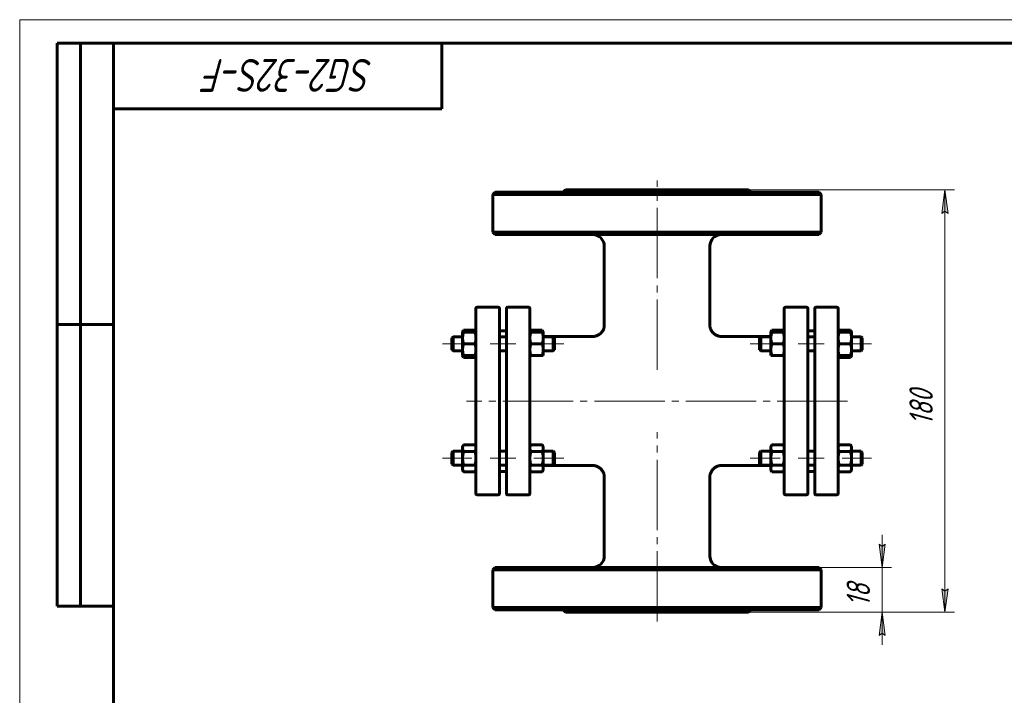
# Model space of a CAD drawing. Header units: millimetres. Extents: x 0 to 420, y 0 to 297.
# Tile 2 of 3: x 0 to 210, y 153 to 297. Entities that reach past the tile are written whole.
import ezdxf

# ---------------------------------------------------------------- set-up
doc = ezdxf.new("R2010")
doc.units = ezdxf.units.MM
for name, pattern in [('K5LT_AXLED', [19.5, 15, -1.5, 1.5, -1.5]), ('K5LT_BASIC', [0]), ('K5LT_THIN', [0])]:
    doc.linetypes.add(name, pattern=pattern)
doc.layers.add('Системный слой', color=7, linetype='Continuous')
doc.layers.add('Системный слой (1)', color=7, linetype='Continuous', true_color=0x6c6c6c)
doc.styles.add('KDIMTEXTSTYLE', font='GOST_AU.SHX', dxfattribs={"width": 0.96, "oblique": 15, "height": 5})
doc.styles.add('KTEXTSTYLE', font='GOST_AU.SHX', dxfattribs={"width": 0.96, "height": 5})
doc.dimstyles.new('KDIMSTYLE (0.50)', dxfattribs={"dimtxt": 5, "dimasz": 1, "dimexe": 2, "dimexo": 0, "dimgap": 1, "dimtad": 1, "dimlfac": 2, "dimtxsty": 'KDIMTEXTSTYLE', "dimsah": 1, "dimcen": 0, "dimdle": 1, "dimadec": 0, "dimazin": 0, "dimtfac": 0.667, "dimtmove": 0, "dimatfit": 3, "dimfxl": 1, "dimtvp": 1, "dimtolj": 1, "dimtzin": 0, "dimarcsym": 0})

# ---------------------------------------------------------------- blocks, each defined once
blk = doc.blocks.new('U0')
at = {"layer": 'Системный слой (1)', "linetype": 'K5LT_BASIC', "lineweight": 60}
for p, q in [((108.91, 230.53), (108.86, 230.4)), ((108.97, 230.65), (108.91, 230.53)), ((109.04, 230.79), (108.97, 230.65))]:
    blk.add_line(p, q, dxfattribs=at)
blk = doc.blocks.new('U1')
at = {"layer": 'Системный слой (1)', "linetype": 'K5LT_BASIC', "lineweight": 60}
for p, q in [((111.51, 230.65), (111.44, 230.79)), ((111.57, 230.53), (111.51, 230.65)), ((111.61, 230.4), (111.57, 230.53))]:
    blk.add_line(p, q, dxfattribs=at)
blk = doc.blocks.new('U2')
at = {"layer": 'Системный слой (1)', "linetype": 'K5LT_BASIC', "lineweight": 60}
for p, q in [((94.51, 225.4), (94.56, 225.28)), ((94.56, 225.28), (94.62, 225.15)), ((94.62, 225.15), (94.69, 225.01))]:
    blk.add_line(p, q, dxfattribs=at)
blk = doc.blocks.new('U3')
at = {"layer": 'Системный слой (1)', "linetype": 'K5LT_BASIC', "lineweight": 60}
for p, q in [((94.56, 230.53), (94.51, 230.4)), ((94.62, 230.65), (94.56, 230.53)), ((94.69, 230.79), (94.62, 230.65))]:
    blk.add_line(p, q, dxfattribs=at)
blk = doc.blocks.new('U4')
at = {"layer": 'Системный слой (1)', "linetype": 'K5LT_BASIC', "lineweight": 60}
for p, q in [((97.09, 225.01), (97.16, 225.15)), ((97.16, 225.15), (97.22, 225.28)), ((97.22, 225.28), (97.26, 225.4))]:
    blk.add_line(p, q, dxfattribs=at)
blk = doc.blocks.new('U5')
at = {"layer": 'Системный слой (1)', "linetype": 'K5LT_BASIC', "lineweight": 60}
for p, q in [((97.16, 230.65), (97.09, 230.79)), ((97.22, 230.53), (97.16, 230.65)), ((97.26, 230.4), (97.22, 230.53))]:
    blk.add_line(p, q, dxfattribs=at)
blk = doc.blocks.new('U6')
at = {"layer": 'Системный слой (1)', "linetype": 'K5LT_BASIC', "lineweight": 60}
for p, q in [((174.66, 230.53), (174.61, 230.4)), ((174.72, 230.65), (174.66, 230.53)), ((174.79, 230.79), (174.72, 230.65))]:
    blk.add_line(p, q, dxfattribs=at)
blk = doc.blocks.new('U7')
at = {"layer": 'Системный слой (1)', "linetype": 'K5LT_BASIC', "lineweight": 60}
for p, q in [((174.61, 225.4), (174.66, 225.28)), ((174.66, 225.28), (174.72, 225.15)), ((174.72, 225.15), (174.79, 225.01))]:
    blk.add_line(p, q, dxfattribs=at)
blk = doc.blocks.new('U8')
at = {"layer": 'Системный слой (1)', "linetype": 'K5LT_BASIC', "lineweight": 60}
for p, q in [((177.19, 225.01), (177.26, 225.15)), ((177.26, 225.15), (177.32, 225.28)), ((177.32, 225.28), (177.36, 225.4))]:
    blk.add_line(p, q, dxfattribs=at)
blk = doc.blocks.new('U9')
at = {"layer": 'Системный слой (1)', "linetype": 'K5LT_BASIC', "lineweight": 60}
for p, q in [((177.26, 230.65), (177.19, 230.79)), ((177.32, 230.53), (177.26, 230.65)), ((177.36, 230.4), (177.32, 230.53))]:
    blk.add_line(p, q, dxfattribs=at)
blk = doc.blocks.new('U10')
at = {"layer": 'Системный слой (1)', "linetype": 'K5LT_BASIC', "lineweight": 60}
for p, q in [((111.66, 201.95), (122.19, 201.95)), ((149.69, 201.95), (160.21, 201.95))]:
    blk.add_line(p, q, dxfattribs=at)
blk = doc.blocks.new('U11')
at = {"layer": 'Системный слой (1)', "linetype": 'K5LT_BASIC', "lineweight": 60}
for p, q in [((160.31, 230.53), (160.26, 230.4)), ((160.37, 230.65), (160.31, 230.53)), ((160.44, 230.79), (160.37, 230.65))]:
    blk.add_line(p, q, dxfattribs=at)
blk = doc.blocks.new('U12')
at = {"layer": 'Системный слой (1)', "linetype": 'K5LT_BASIC', "lineweight": 60}
for p, q in [((162.91, 230.65), (162.84, 230.79)), ((162.97, 230.53), (162.91, 230.65)), ((163.01, 230.4), (162.97, 230.53))]:
    blk.add_line(p, q, dxfattribs=at)
blk = doc.blocks.new('U13')
at = {"layer": 'Системный слой (1)', "linetype": 'K5LT_BASIC', "lineweight": 60}
for p, q in [((111.66, 229.45), (122.19, 229.45)), ((149.69, 229.45), (160.21, 229.45))]:
    blk.add_line(p, q, dxfattribs=at)
blk = doc.blocks.new('D0')
at = {"layer": 'Системный слой (1)'}
for points in [[(198, 255.7), (197.35, 260.7), (196.69, 255.7), (197.35, 256.2)], [(197.35, 170.7), (198, 175.7), (197.35, 175.2), (196.69, 175.7)]]:
    blk.add_hatch(color=256, dxfattribs=at).paths.add_polyline_path(points)
at = {"layer": 'Системный слой (1)', "linetype": 'K5LT_THIN', "lineweight": 18}
for p, q in [((135.94, 260.7), (199.35, 260.7)), ((196.69, 255.7), (197.35, 260.7)), ((197.35, 260.7), (198, 255.7)), ((197.35, 256.2), (196.69, 255.7)), ((198, 255.7), (197.35, 256.2)), ((197.35, 170.7), (196.69, 175.7)), ((196.69, 175.7), (197.35, 175.2)), ((197.35, 175.2), (198, 175.7)), ((198, 175.7), (197.35, 170.7)), ((135.94, 170.7), (199.35, 170.7))]:
    blk.add_line(p, q, dxfattribs=at)
blk.add_wipeout([(196.35, 210.56), (188.96, 210.56), (188.96, 220.44), (196.35, 220.44)]).dxf.layer = 'Системный слой (1)'
blk.add_line((197.35, 260.7), (197.35, 170.7), dxfattribs=at)
at = {"layer": 'Системный слой (1)', "insert": (189.76, 210.56), "char_height": 5, "attachment_point": 1, "rotation": 90, "style": 'KTEXTSTYLE'}
blk.add_mtext('\\H5.0;\\W1.000;\\Q15;\\Q15;\\W0.960;180', dxfattribs=at)
blk = doc.blocks.new('KDIMARROW_01')
at = {"layer": 'Системный слой'}
blk.add_hatch(color=0, dxfattribs=at).paths.add_polyline_path([(-5, -0.66), (0, 0), (-5, 0.66), (-4.5, 0)])
at = {"layer": 'Системный слой', "color": 0, "linetype": 'K5LT_THIN', "lineweight": 18}
for p, q in [((-4.5, 0), (-5, 0.66)), ((-5, 0.66), (0, 0)), ((0, 0), (-5, -0.66)), ((-5, -0.66), (-4.5, 0))]:
    blk.add_line(p, q, dxfattribs=at)
at = {"layer": 'Системный слой (1)', "color": 0, "linetype": 'K5LT_THIN', "lineweight": 18}
blk.add_line((309.85, 215.7), (309.35, 215.7), dxfattribs=at)
blk = doc.blocks.new('D1')
at = {"layer": 'Системный слой (1)'}
for points in [[(183.94, 180.2), (184.6, 185.2), (183.94, 184.7), (183.28, 185.2)], [(184.6, 165.7), (183.94, 170.7), (183.28, 165.7), (183.94, 166.2)]]:
    blk.add_hatch(color=256, dxfattribs=at).paths.add_polyline_path(points)
at = {"layer": 'Системный слой (1)', "linetype": 'K5LT_THIN', "lineweight": 18}
for p, q in [((183.94, 180.2), (183.94, 187.2)), ((183.94, 184.7), (183.28, 185.2)), ((183.28, 185.2), (183.94, 180.2)), ((183.94, 180.2), (184.6, 185.2)), ((184.6, 185.2), (183.94, 184.7)), ((158.56, 180.2), (185.94, 180.2)), ((135.94, 170.7), (185.94, 170.7)), ((183.94, 170.7), (183.28, 165.7)), ((184.6, 165.7), (183.94, 170.7)), ((183.94, 170.7), (183.94, 163.7)), ((183.28, 165.7), (183.94, 166.2)), ((183.94, 166.2), (184.6, 165.7))]:
    blk.add_line(p, q, dxfattribs=at)
blk.add_wipeout([(182.94, 171.9), (175.56, 171.9), (175.56, 178.73), (182.94, 178.73)]).dxf.layer = 'Системный слой (1)'
blk.add_line((183.94, 180.2), (183.94, 170.7), dxfattribs=at)
at = {"layer": 'Системный слой (1)', "insert": (176.36, 171.9), "char_height": 5, "attachment_point": 1, "rotation": 90, "style": 'KTEXTSTYLE'}
blk.add_mtext('\\H5.0;\\W1.000;\\Q15;\\Q15;\\W0.960;18', dxfattribs=at)
blk = doc.blocks.new('U63')
at = {"linetype": 'K5LT_THIN', "lineweight": 18}
for p, q in [((0, 0), (0, 297)), ((0, 297), (420, 297))]:
    blk.add_line(p, q, dxfattribs=at)
at = {"linetype": 'K5LT_BASIC', "lineweight": 60}
for p, q in [((8, 172), (8, 292)), ((20, 292), (8, 292)), ((13, 172), (13, 292)), ((20, 5), (20, 292)), ((20, 292), (415, 292)), ((90, 292), (90, 278)), ((90, 278), (20, 278)), ((20, 232), (8, 232)), ((20, 172), (8, 172))]:
    blk.add_line(p, q, dxfattribs=at)
at = {"insert": (75.44, 281.64), "char_height": 7, "attachment_point": 1, "rotation": 180, "style": 'KTEXTSTYLE'}
blk.add_mtext('\\H5.0;\\W1.000;\\Q15;\\Q15;\\W0.960;\\H7.00;SG2-32S-F', dxfattribs=at)

msp = doc.modelspace()

# ---------------------------------------------------------------- linework, layer by layer
at = {"layer": 'Системный слой (1)', "linetype": 'K5LT_BASIC', "lineweight": 60}
for p, q in [((116.439, 260.7041), (115.939, 260.2041)), ((116.439, 260.7041), (155.439, 260.7041)), ((155.439, 260.7041), (155.939, 260.2041)), ((101.439, 260.2041), (100.939, 259.7041)), ((100.939, 259.7041), (170.939, 259.7041)), ((100.939, 251.7041), (100.939, 259.7041)), ((170.439, 260.2041), (101.439, 260.2041)), ((170.439, 260.2041), (170.939, 259.7041)), ((170.939, 251.7041), (170.939, 259.7041)), ((101.439, 251.2041), (100.939, 251.7041)), ((170.939, 251.7041), (100.939, 251.7041)), ((101.439, 251.2041), (170.439, 251.2041)), ((170.439, 251.2041), (170.939, 251.7041)), ((124.6897, 231.9532), (124.689, 248.7041)), ((147.1886, 231.9531), (147.189, 248.7041)), ((97.314, 229.6694), (97.314, 235.4541)), ((97.564, 235.7041), (102.064, 235.7041)), ((102.314, 235.4541), (102.314, 195.9541)), ((103.814, 195.9541), (103.814, 235.4541)), ((108.564, 235.7041), (104.064, 235.7041)), ((108.814, 235.4541), (108.814, 229.6694)), ((163.064, 235.4541), (163.064, 229.6694)), ((167.814, 235.7041), (163.314, 235.7041)), ((168.064, 195.9541), (168.064, 235.4541)), ((169.564, 235.4541), (169.564, 195.9541)), ((169.814, 235.7041), (174.314, 235.7041)), ((174.564, 229.6694), (174.564, 235.4541)), ((147.1882, 231.9532), (147.1882, 231.9532)), ((92.189, 229.1517), (92.439, 229.4017)), ((92.189, 226.6517), (92.189, 229.1517)), ((92.439, 229.4017), (92.439, 226.4017)), ((92.439, 229.4017), (94.464, 229.4017)), ((94.464, 230.4017), (94.6873, 230.7884)), ((94.464, 229.1517), (94.464, 230.4017)), ((94.464, 230.4017), (94.6873, 230.4017)), ((94.464, 226.6517), (94.464, 229.1517)), ((94.6873, 230.7884), (97.0907, 230.7884)), ((94.6873, 230.4017), (97.0907, 230.4017)), ((97.314, 230.4017), (97.0907, 230.7884)), ((97.0907, 230.4017), (97.314, 230.4017)), ((97.314, 201.7387), (97.314, 229.6694)), ((102.314, 230.7041), (103.814, 230.7041)), ((102.314, 229.4017), (103.814, 229.4017)), ((108.814, 230.4017), (109.0373, 230.7884)), ((108.814, 230.4017), (109.0373, 230.4017)), ((108.814, 229.6694), (108.814, 201.7387)), ((109.0373, 230.7884), (111.4407, 230.7884)), ((109.0373, 230.4017), (111.4407, 230.4017)), ((111.664, 230.4017), (111.4407, 230.7884)), ((111.4407, 230.4017), (111.664, 230.4017)), ((111.664, 230.4017), (111.664, 229.1517)), ((111.664, 229.4017), (113.814, 229.4017)), ((111.664, 229.1517), (111.664, 226.6517)), ((114.064, 229.1517), (113.814, 229.4017)), ((113.814, 226.4017), (113.814, 229.4017)), ((114.064, 229.1517), (114.064, 226.6517)), ((122.1898, 229.4533), (122.1899, 229.4533)), ((149.6881, 229.4533), (149.6881, 229.4533)), ((157.814, 229.1517), (158.064, 229.4017)), ((157.814, 229.1517), (157.814, 226.6517)), ((158.064, 226.4017), (158.064, 229.4017)), ((158.064, 229.4017), (160.214, 229.4017)), ((160.214, 230.4017), (160.4373, 230.7884)), ((160.214, 229.1517), (160.214, 230.4017)), ((160.214, 230.4017), (160.4373, 230.4017)), ((160.214, 226.6517), (160.214, 229.1517)), ((160.4373, 230.7884), (162.8407, 230.7884)), ((160.4373, 230.4017), (162.8407, 230.4017)), ((163.064, 230.4017), (162.8407, 230.7884)), ((162.8407, 230.4017), (163.064, 230.4017)), ((163.064, 229.6694), (163.064, 201.7387)), ((168.064, 230.7041), (169.564, 230.7041)), ((168.064, 229.4017), (169.564, 229.4017)), ((174.564, 230.4017), (174.7873, 230.7884)), ((174.564, 230.4017), (174.7873, 230.4017)), ((174.564, 201.7387), (174.564, 229.6694)), ((174.7873, 230.7884), (177.1907, 230.7884)), ((174.7873, 230.4017), (177.1907, 230.4017)), ((177.414, 230.4017), (177.1907, 230.7884)), ((177.1907, 230.4017), (177.414, 230.4017)), ((177.414, 230.4017), (177.414, 229.1517)), ((177.414, 229.4017), (179.439, 229.4017)), ((177.414, 229.1517), (177.414, 226.6517)), ((179.439, 229.4017), (179.439, 226.4017)), ((179.689, 229.1517), (179.439, 229.4017)), ((179.689, 226.6517), (179.689, 229.1517)), ((94.6873, 227.9017), (97.0907, 227.9017)), ((109.0373, 227.9017), (111.4407, 227.9017)), ((160.4373, 227.9017), (162.8407, 227.9017)), ((174.7873, 227.9017), (177.1907, 227.9017)), ((92.189, 226.6517), (92.439, 226.4017)), ((92.439, 226.4017), (94.464, 226.4017)), ((94.464, 225.4017), (94.464, 226.6517)), ((94.6873, 225.4017), (94.464, 225.4017)), ((94.464, 225.4017), (94.6873, 225.0149)), ((94.6873, 225.4017), (97.0907, 225.4017)), ((94.6873, 225.0149), (97.0907, 225.0149)), ((97.314, 225.4017), (97.0907, 225.4017)), ((97.314, 225.4017), (97.0907, 225.0149)), ((102.314, 226.4017), (103.814, 226.4017)), ((109.0373, 225.4017), (108.814, 225.4017)), ((109.0373, 225.4017), (111.4407, 225.4017)), ((111.664, 225.4017), (111.4407, 225.4017)), ((111.664, 226.6517), (111.664, 225.4017)), ((111.664, 226.4017), (113.814, 226.4017)), ((114.064, 226.6517), (113.814, 226.4017)), ((157.814, 226.6517), (158.064, 226.4017)), ((158.064, 226.4017), (160.214, 226.4017)), ((160.214, 225.4017), (160.214, 226.6517)), ((160.4373, 225.4017), (160.214, 225.4017)), ((160.4373, 225.4017), (162.8407, 225.4017)), ((163.064, 225.4017), (162.8407, 225.4017)), ((168.064, 226.4017), (169.564, 226.4017)), ((174.564, 225.4017), (174.7873, 225.0149)), ((174.7873, 225.4017), (174.564, 225.4017)), ((174.7873, 225.4017), (177.1907, 225.4017)), ((174.7873, 225.0149), (177.1907, 225.0149)), ((177.414, 225.4017), (177.1907, 225.0149)), ((177.414, 225.4017), (177.1907, 225.4017)), ((177.414, 226.6517), (177.414, 225.4017)), ((177.414, 226.4017), (179.439, 226.4017)), ((179.689, 226.6517), (179.439, 226.4017)), ((94.464, 206.0065), (94.6873, 206.3932)), ((94.464, 205.6715), (94.464, 206.0065)), ((94.6873, 206.3932), (97.0907, 206.3932)), ((97.314, 206.0065), (97.0907, 206.3932)), ((108.814, 206.0065), (109.0373, 206.3932)), ((109.0373, 206.3932), (111.4407, 206.3932)), ((111.664, 206.0065), (111.4407, 206.3932)), ((111.664, 206.0065), (111.664, 205.6715)), ((160.214, 206.0065), (160.4373, 206.3932)), ((160.214, 205.6715), (160.214, 206.0065)), ((160.4373, 206.3932), (162.8407, 206.3932)), ((163.064, 206.0065), (162.8407, 206.3932)), ((174.564, 206.0065), (174.7873, 206.3932)), ((174.7873, 206.3932), (177.1907, 206.3932)), ((177.414, 206.0065), (177.1907, 206.3932)), ((177.414, 206.0065), (177.414, 205.6715)), ((92.189, 204.7565), (92.439, 205.0065)), ((92.189, 202.2565), (92.189, 204.7565)), ((92.439, 205.0065), (92.439, 202.0065)), ((92.439, 205.0065), (94.464, 205.0065)), ((94.464, 203.5065), (94.464, 205.6715)), ((94.6873, 204.9499), (97.0907, 204.9499)), ((102.314, 205.0065), (103.814, 205.0065)), ((109.0373, 204.9499), (111.4407, 204.9499)), ((111.664, 205.6715), (111.664, 203.5065)), ((111.664, 205.0065), (113.814, 205.0065)), ((114.064, 204.7565), (113.814, 205.0065)), ((113.814, 202.0065), (113.814, 205.0065)), ((114.064, 204.7565), (114.064, 202.2565)), ((157.814, 204.7565), (158.064, 205.0065)), ((157.814, 204.7565), (157.814, 202.2565)), ((158.064, 205.0065), (160.214, 205.0065)), ((158.064, 202.0065), (158.064, 205.0065)), ((160.214, 203.5065), (160.214, 205.6715)), ((160.4373, 204.9499), (162.8407, 204.9499)), ((168.064, 205.0065), (169.564, 205.0065)), ((174.7873, 204.9499), (177.1907, 204.9499)), ((177.414, 205.6715), (177.414, 203.5065)), ((177.414, 205.0065), (179.439, 205.0065)), ((179.439, 205.0065), (179.439, 202.0065)), ((179.689, 204.7565), (179.439, 205.0065)), ((179.689, 202.2565), (179.689, 204.7565)), ((92.189, 202.2565), (92.439, 202.0065)), ((92.439, 202.0065), (94.464, 202.0065)), ((94.464, 201.3414), (94.464, 203.5065)), ((94.6873, 202.0631), (97.0907, 202.0631)), ((97.314, 195.9541), (97.314, 201.7387)), ((102.314, 202.0065), (103.814, 202.0065)), ((108.814, 201.7387), (108.814, 195.9541)), ((109.0373, 202.0631), (111.4407, 202.0631)), ((111.664, 203.5065), (111.664, 201.3414)), ((111.664, 202.0065), (113.814, 202.0065)), ((114.064, 202.2565), (113.814, 202.0065)), ((122.1893, 201.9544), (122.1893, 201.9544)), ((149.6886, 201.9544), (149.6886, 201.9544)), ((157.814, 202.2565), (158.064, 202.0065)), ((158.064, 202.0065), (160.214, 202.0065)), ((160.214, 201.3414), (160.214, 203.5065)), ((160.4373, 202.0631), (162.8407, 202.0631)), ((163.064, 201.7387), (163.064, 195.9541)), ((168.064, 202.0065), (169.564, 202.0065)), ((174.564, 195.9541), (174.564, 201.7387)), ((174.7873, 202.0631), (177.1907, 202.0631)), ((177.414, 203.5065), (177.414, 201.3414)), ((177.414, 202.0065), (179.439, 202.0065)), ((179.689, 202.2565), (179.439, 202.0065)), ((94.464, 201.0065), (94.464, 201.3414)), ((94.464, 201.0065), (94.6873, 200.6197)), ((94.6873, 200.6197), (97.0907, 200.6197)), ((97.314, 201.0065), (97.0907, 200.6197)), ((102.314, 200.7041), (103.814, 200.7041)), ((108.814, 201.0065), (109.0373, 200.6197)), ((109.0373, 200.6197), (111.4407, 200.6197)), ((111.664, 201.0065), (111.4407, 200.6197)), ((111.664, 201.3414), (111.664, 201.0065)), ((160.214, 201.0065), (160.214, 201.3414)), ((160.214, 201.0065), (160.4373, 200.6197)), ((160.4373, 200.6197), (162.8407, 200.6197)), ((163.064, 201.0065), (162.8407, 200.6197)), ((168.064, 200.7041), (169.564, 200.7041)), ((174.564, 201.0065), (174.7873, 200.6197)), ((174.7873, 200.6197), (177.1907, 200.6197)), ((177.414, 201.0065), (177.1907, 200.6197)), ((177.414, 201.3414), (177.414, 201.0065)), ((124.689, 182.7041), (124.6893, 199.4545)), ((147.1887, 199.4545), (147.1887, 199.4545)), ((147.189, 182.7041), (147.1888, 199.4545)), ((97.564, 195.7041), (102.064, 195.7041)), ((108.564, 195.7041), (104.064, 195.7041)), ((167.814, 195.7041), (163.314, 195.7041)), ((169.814, 195.7041), (174.314, 195.7041)), ((101.439, 180.2041), (100.939, 179.7041)), ((100.939, 171.7041), (100.939, 179.7041)), ((100.939, 179.7041), (170.939, 179.7041)), ((170.439, 180.2041), (101.439, 180.2041)), ((170.439, 180.2041), (170.939, 179.7041)), ((170.939, 171.7041), (170.939, 179.7041)), ((101.439, 171.2041), (100.939, 171.7041)), ((170.939, 171.7041), (100.939, 171.7041)), ((101.439, 171.2041), (170.439, 171.2041)), ((116.439, 170.7041), (115.939, 171.2041)), ((116.439, 170.7041), (155.439, 170.7041)), ((155.439, 170.7041), (155.939, 171.2041)), ((170.439, 171.2041), (170.939, 171.7041))]:
    msp.add_line(p, q, dxfattribs=at)
at = {"layer": 'Системный слой (1)', "linetype": 'K5LT_AXLED', "lineweight": 18}
for p, q in [((96.464, 227.9017), (90.189, 227.9017)), ((105.814, 227.9017), (100.314, 227.9017)), ((116.064, 227.9017), (109.664, 227.9017)), ((96.464, 203.5065), (90.189, 203.5065)), ((105.814, 203.5065), (100.314, 203.5065)), ((116.064, 203.5065), (109.664, 203.5065))]:
    msp.add_line(p, q, dxfattribs=at)
at = {"layer": 'Системный слой (1)', "linetype": 'K5LT_BASIC', "lineweight": 60}
for centre, radius, start, end in [((122.189, 248.7041), 2.5, 0, 90), ((149.689, 248.7041), 2.5, 90, 180), ((97.564, 235.4541), 0.25, 90, 180), ((102.064, 235.4541), 0.25, 0, 90), ((104.064, 235.4541), 0.25, 90, 180), ((108.564, 235.4541), 0.25, 0, 90), ((163.314, 235.4541), 0.25, 90, 180), ((167.814, 235.4541), 0.25, 0, 90), ((169.814, 235.4541), 0.25, 90, 180), ((174.314, 235.4541), 0.25, 0, 90), ((109.814, 230.4541), 1, 180, 183.004135), ((162.064, 230.4541), 1, 356.995865, 0), ((109.814, 200.9541), 1, 177.121264, 180), ((162.064, 200.9541), 1, 0, 2.878736), ((97.564, 195.9541), 0.25, 180, 270), ((102.064, 195.9541), 0.25, 270, 0), ((104.064, 195.9541), 0.25, 180, 270), ((108.564, 195.9541), 0.25, 270, 0), ((163.314, 195.9541), 0.25, 180, 270), ((167.814, 195.9541), 0.25, 270, 0), ((169.814, 195.9541), 0.25, 180, 270), ((174.314, 195.9541), 0.25, 270, 0), ((122.189, 182.7041), 2.5, 270, 0), ((149.689, 182.7041), 2.5, 180, 270)]:
    msp.add_arc(centre, radius, start, end, dxfattribs=at)
for points, knots in [([(124.6897, 231.9532), (124.6897, 231.9524), (124.6897, 231.9516), (124.6897, 231.9497), (124.6897, 231.9486), (124.6897, 231.9455), (124.6897, 231.9435), (124.6896, 231.9376), (124.6896, 231.9337), (124.6895, 231.9223), (124.6894, 231.9148), (124.689, 231.8925), (124.6885, 231.8778), (124.6869, 231.8344), (124.6854, 231.8058), (124.6793, 231.7214), (124.6734, 231.6658), (124.6506, 231.5027), (124.6286, 231.3959), (124.5707, 231.1856), (124.5348, 231.0822), (124.4505, 230.8824), (124.4022, 230.7861), (124.2933, 230.5999), (124.2327, 230.5101), (124.0997, 230.3381), (124.0271, 230.2559), (123.8728, 230.1027), (123.7911, 230.0315), (123.6222, 229.9031), (123.5353, 229.8454), (123.3491, 229.7377), (123.2492, 229.6884), (123.0427, 229.6028), (122.936, 229.5666), (122.7193, 229.5088), (122.6092, 229.4871), (122.396, 229.4599), (122.293, 229.4533), (122.1898, 229.4533)], [0, 0, 0, 0, 0.01125435, 0.01125435, 0.02813586, 0.02813586, 0.05908531, 0.05908531, 0.11817063, 0.11817063, 0.23352767, 0.23352767, 0.45861458, 0.45861458, 0.89753409, 0.89753409, 1.75286451, 1.75286451, 3.41610242, 3.41610242, 5.08600319, 5.08600319, 6.72987297, 6.72987297, 8.38227993, 8.38227993, 10.05362707, 10.05362707, 11.70592271, 11.70592271, 13.29669371, 13.29669371, 14.99445878, 14.99445878, 16.71348828, 16.71348828, 18.4224436, 18.4224436, 19.99929669, 19.99929669, 19.99929669, 19.99929669]), ([(147.1882, 231.9532), (147.1882, 231.9524), (147.1882, 231.9516), (147.1882, 231.9497), (147.1882, 231.9486), (147.1882, 231.9455), (147.1883, 231.9435), (147.1883, 231.9376), (147.1883, 231.9337), (147.1884, 231.9223), (147.1885, 231.9148), (147.189, 231.8925), (147.1894, 231.8778), (147.191, 231.8344), (147.1925, 231.8058), (147.1986, 231.7214), (147.2045, 231.6658), (147.2273, 231.5027), (147.2493, 231.3959), (147.3072, 231.1856), (147.3431, 231.0822), (147.4274, 230.8824), (147.4757, 230.7861), (147.5846, 230.5999), (147.6452, 230.5101), (147.7783, 230.3381), (147.8508, 230.2559), (148.0051, 230.1027), (148.0868, 230.0315), (148.2557, 229.9031), (148.3426, 229.8454), (148.5289, 229.7377), (148.6287, 229.6884), (148.8352, 229.6028), (148.9419, 229.5666), (149.1587, 229.5088), (149.2687, 229.4871), (149.4819, 229.4599), (149.5849, 229.4533), (149.6881, 229.4533)], [0, 0, 0, 0, 0.01125435, 0.01125435, 0.02813586, 0.02813586, 0.05908531, 0.05908531, 0.11817063, 0.11817063, 0.23352767, 0.23352767, 0.45861458, 0.45861458, 0.89753408, 0.89753408, 1.75286451, 1.75286451, 3.41610242, 3.41610242, 5.08600319, 5.08600319, 6.72987297, 6.72987297, 8.38227992, 8.38227992, 10.05362707, 10.05362707, 11.7059227, 11.7059227, 13.2966937, 13.2966937, 14.99445877, 14.99445877, 16.71348827, 16.71348827, 18.42244359, 18.42244359, 19.99929669, 19.99929669, 19.99929669, 19.99929669]), ([(124.6893, 199.4545), (124.6892, 199.4552), (124.6892, 199.4561), (124.6892, 199.4579), (124.6892, 199.459), (124.6892, 199.4622), (124.6892, 199.4642), (124.6892, 199.4701), (124.6892, 199.4739), (124.6891, 199.4853), (124.689, 199.4929), (124.6885, 199.5151), (124.6881, 199.5298), (124.6865, 199.5732), (124.685, 199.6019), (124.679, 199.6863), (124.6731, 199.7419), (124.6503, 199.9051), (124.6283, 200.0118), (124.5705, 200.2221), (124.5346, 200.3256), (124.4504, 200.5254), (124.4021, 200.6217), (124.2933, 200.8079), (124.2327, 200.8976), (124.0997, 201.0696), (124.0272, 201.1518), (123.8817, 201.2963), (123.8098, 201.3599), (123.6527, 201.4832), (123.5668, 201.5421), (123.3826, 201.6523), (123.2838, 201.7029), (123.0789, 201.7915), (122.9728, 201.8293), (122.7569, 201.8904), (122.647, 201.9138), (122.4212, 201.9461), (122.3053, 201.9545), (122.1893, 201.9544)], [0, 0, 0, 0, 0.01125513, 0.01125513, 0.02813784, 0.02813784, 0.05908946, 0.05908946, 0.11817891, 0.11817891, 0.23354404, 0.23354404, 0.45864674, 0.45864674, 0.89759702, 0.89759702, 1.75298742, 1.75298742, 3.41622634, 3.41622634, 5.0859343, 5.0859343, 6.72924532, 6.72924532, 8.38089635, 8.38089635, 10.05131734, 10.05131734, 11.5154446, 11.5154446, 13.10334685, 13.10334685, 14.79600296, 14.79600296, 16.51377956, 16.51377956, 18.22581588, 18.22581588, 19.99929658, 19.99929658, 19.99929658, 19.99929658]), ([(147.1887, 199.4545), (147.1887, 199.4552), (147.1887, 199.4561), (147.1887, 199.4579), (147.1887, 199.459), (147.1887, 199.4622), (147.1887, 199.4642), (147.1887, 199.4701), (147.1887, 199.4739), (147.1889, 199.4853), (147.189, 199.4929), (147.1894, 199.5151), (147.1898, 199.5298), (147.1914, 199.5732), (147.1929, 199.6019), (147.199, 199.6863), (147.2048, 199.7419), (147.2276, 199.9051), (147.2496, 200.0118), (147.3075, 200.2221), (147.3433, 200.3256), (147.4275, 200.5254), (147.4758, 200.6217), (147.5847, 200.8079), (147.6452, 200.8976), (147.7782, 201.0696), (147.8507, 201.1518), (147.9962, 201.2963), (148.0681, 201.3599), (148.2253, 201.4832), (148.3111, 201.5421), (148.4953, 201.6523), (148.5941, 201.7029), (148.799, 201.7915), (148.9051, 201.8293), (149.1211, 201.8904), (149.2309, 201.9138), (149.4567, 201.9461), (149.5726, 201.9545), (149.6886, 201.9544)], [0, 0, 0, 0, 0.01125513, 0.01125513, 0.02813784, 0.02813784, 0.05908946, 0.05908946, 0.11817891, 0.11817891, 0.23354404, 0.23354404, 0.45864674, 0.45864674, 0.89759702, 0.89759702, 1.75298742, 1.75298742, 3.41622635, 3.41622635, 5.08593431, 5.08593431, 6.72924533, 6.72924533, 8.38089637, 8.38089637, 10.05131736, 10.05131736, 11.51544458, 11.51544458, 13.10334684, 13.10334684, 14.79600295, 14.79600295, 16.51377955, 16.51377955, 18.22581588, 18.22581588, 19.99929658, 19.99929658, 19.99929658, 19.99929658])]:
    msp.add_open_spline(points, degree=3, knots=knots, dxfattribs=at)
for points in [[(94.6873, 230.4017), (94.464, 229.7318), (94.464, 229.1517)], [(94.464, 229.1517), (94.464, 228.5715), (94.6873, 227.9017)], [(97.314, 229.1517), (97.314, 229.7318), (97.0907, 230.4017)], [(97.0907, 227.9017), (97.314, 228.5715), (97.314, 229.1517)], [(109.0373, 230.4017), (108.814, 229.7318), (108.814, 229.1517)], [(108.814, 229.1517), (108.814, 228.5715), (109.0373, 227.9017)], [(111.664, 229.1517), (111.664, 229.7318), (111.4407, 230.4017)], [(111.4407, 227.9017), (111.664, 228.5715), (111.664, 229.1517)], [(160.4373, 230.4017), (160.214, 229.7318), (160.214, 229.1517)], [(160.214, 229.1517), (160.214, 228.5715), (160.4373, 227.9017)], [(163.064, 229.1517), (163.064, 229.7318), (162.8407, 230.4017)], [(162.8407, 227.9017), (163.064, 228.5715), (163.064, 229.1517)], [(174.7873, 230.4017), (174.564, 229.7318), (174.564, 229.1517)], [(174.564, 229.1517), (174.564, 228.5715), (174.7873, 227.9017)], [(177.414, 229.1517), (177.414, 229.7318), (177.1907, 230.4017)], [(177.1907, 227.9017), (177.414, 228.5715), (177.414, 229.1517)], [(94.6873, 227.9017), (94.464, 227.2318), (94.464, 226.6517)], [(97.314, 226.6517), (97.314, 227.2318), (97.0907, 227.9017)], [(109.0373, 227.9017), (108.814, 227.2318), (108.814, 226.6517)], [(111.664, 226.6517), (111.664, 227.2318), (111.4407, 227.9017)], [(160.4373, 227.9017), (160.214, 227.2318), (160.214, 226.6517)], [(163.064, 226.6517), (163.064, 227.2318), (162.8407, 227.9017)], [(174.7873, 227.9017), (174.564, 227.2318), (174.564, 226.6517)], [(177.414, 226.6517), (177.414, 227.2318), (177.1907, 227.9017)], [(94.464, 226.6517), (94.464, 226.0715), (94.6873, 225.4017)], [(97.0907, 225.4017), (97.314, 226.0715), (97.314, 226.6517)], [(108.814, 226.6517), (108.814, 226.0715), (109.0373, 225.4017)], [(111.4407, 225.4017), (111.664, 226.0715), (111.664, 226.6517)], [(160.214, 226.6517), (160.214, 226.0715), (160.4373, 225.4017)], [(162.8407, 225.4017), (163.064, 226.0715), (163.064, 226.6517)], [(174.564, 226.6517), (174.564, 226.0715), (174.7873, 225.4017)], [(177.1907, 225.4017), (177.414, 226.0715), (177.414, 226.6517)], [(94.6873, 206.3932), (94.464, 206.0065), (94.464, 205.6715)], [(97.314, 205.6715), (97.314, 206.0065), (97.0907, 206.3932)], [(109.0373, 206.3932), (108.814, 206.0065), (108.814, 205.6715)], [(111.664, 205.6715), (111.664, 206.0065), (111.4407, 206.3932)], [(160.4373, 206.3932), (160.214, 206.0065), (160.214, 205.6715)], [(163.064, 205.6715), (163.064, 206.0065), (162.8407, 206.3932)], [(174.7873, 206.3932), (174.564, 206.0065), (174.564, 205.6715)], [(177.414, 205.6715), (177.414, 206.0065), (177.1907, 206.3932)], [(94.464, 205.6715), (94.464, 205.3366), (94.6873, 204.9499)], [(94.6873, 204.9499), (94.464, 204.1764), (94.464, 203.5065)], [(97.0907, 204.9499), (97.314, 205.3366), (97.314, 205.6715)], [(97.314, 203.5065), (97.314, 204.1764), (97.0907, 204.9499)], [(108.814, 205.6715), (108.814, 205.3366), (109.0373, 204.9499)], [(109.0373, 204.9499), (108.814, 204.1764), (108.814, 203.5065)], [(111.4407, 204.9499), (111.664, 205.3366), (111.664, 205.6715)], [(111.664, 203.5065), (111.664, 204.1764), (111.4407, 204.9499)], [(160.214, 205.6715), (160.214, 205.3366), (160.4373, 204.9499)], [(160.4373, 204.9499), (160.214, 204.1764), (160.214, 203.5065)], [(162.8407, 204.9499), (163.064, 205.3366), (163.064, 205.6715)], [(163.064, 203.5065), (163.064, 204.1764), (162.8407, 204.9499)], [(174.564, 205.6715), (174.564, 205.3366), (174.7873, 204.9499)], [(174.7873, 204.9499), (174.564, 204.1764), (174.564, 203.5065)], [(177.1907, 204.9499), (177.414, 205.3366), (177.414, 205.6715)], [(177.414, 203.5065), (177.414, 204.1764), (177.1907, 204.9499)], [(94.464, 203.5065), (94.464, 202.8366), (94.6873, 202.0631)], [(94.6873, 202.0631), (94.464, 201.6764), (94.464, 201.3414)], [(97.0907, 202.0631), (97.314, 202.8366), (97.314, 203.5065)], [(97.314, 201.3414), (97.314, 201.6764), (97.0907, 202.0631)], [(108.814, 203.5065), (108.814, 202.8366), (109.0373, 202.0631)], [(109.0373, 202.0631), (108.814, 201.6764), (108.814, 201.3414)], [(111.4407, 202.0631), (111.664, 202.8366), (111.664, 203.5065)], [(111.664, 201.3414), (111.664, 201.6764), (111.4407, 202.0631)], [(160.214, 203.5065), (160.214, 202.8366), (160.4373, 202.0631)], [(160.4373, 202.0631), (160.214, 201.6764), (160.214, 201.3414)], [(162.8407, 202.0631), (163.064, 202.8366), (163.064, 203.5065)], [(163.064, 201.3414), (163.064, 201.6764), (162.8407, 202.0631)], [(174.564, 203.5065), (174.564, 202.8366), (174.7873, 202.0631)], [(174.7873, 202.0631), (174.564, 201.6764), (174.564, 201.3414)], [(177.1907, 202.0631), (177.414, 202.8366), (177.414, 203.5065)], [(177.414, 201.3414), (177.414, 201.6764), (177.1907, 202.0631)], [(94.464, 201.3414), (94.464, 201.0065), (94.6873, 200.6197)], [(97.0907, 200.6197), (97.314, 201.0065), (97.314, 201.3414)], [(108.814, 201.3414), (108.814, 201.0065), (109.0373, 200.6197)], [(111.4407, 200.6197), (111.664, 201.0065), (111.664, 201.3414)], [(160.214, 201.3414), (160.214, 201.0065), (160.4373, 200.6197)], [(162.8407, 200.6197), (163.064, 201.0065), (163.064, 201.3414)], [(174.564, 201.3414), (174.564, 201.0065), (174.7873, 200.6197)], [(177.1907, 200.6197), (177.414, 201.0065), (177.414, 201.3414)]]:
    msp.add_rational_spline(points, [1, 1.0379548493, 1], degree=2, dxfattribs=at)

# ---------------------------------------------------------------- block references
at = {"layer": 'Системный слой (1)'}
for name in ['U3', 'U5', 'U0', 'U1', 'U13', 'U11', 'U12', 'U6', 'U9', 'U2', 'U4', 'U7', 'U8', 'U10']:
    msp.add_blockref(name, (0, 0), dxfattribs=at)

# ---------------------------------------------------------------- next in the draw order: dimensions: what is measured, and where the dimension line sits
dim = msp.add_linear_dim(base=(197.3459, 260.7041), p1=(135.939, 170.7041), p2=(135.939, 260.7041), angle=90, dimstyle='KDIMSTYLE (0.50)', override={"dimexo": 0, "dimpost": '\\H5.0;\\W0.960;\\Q15;<>', "dimblk1": 'KDIMARROW_01', "dimblk2": 'KDIMARROW_01', "dimse1": 0, "dimse2": 0, "dimtol": 1, "dimtp": 0, "dimtm": 0, "dimtdec": 5, "dimtolj": 1}, dxfattribs=at)
dim.commit()
dim.dimension.update_dxf_attribs({"geometry": 'D0', "text_midpoint": (197.3459, 215.7041), "dimtype": 160})

# ---------------------------------------------------------------- next in the draw order: linework, layer by layer
at = {"layer": 'Системный слой (1)', "linetype": 'K5LT_AXLED', "lineweight": 18}
for p, q in [((135.939, 222.3643), (135.939, 262.7041)), ((162.214, 227.9017), (155.814, 227.9017)), ((171.564, 227.9017), (166.064, 227.9017)), ((181.689, 227.9017), (175.414, 227.9017)), ((176.564, 215.7041), (95.314, 215.7041)), ((162.214, 203.5065), (155.814, 203.5065)), ((171.564, 203.5065), (166.064, 203.5065)), ((181.689, 203.5065), (175.414, 203.5065))]:
    msp.add_line(p, q, dxfattribs=at)

# ---------------------------------------------------------------- next in the draw order: dimensions: what is measured, and where the dimension line sits
at = {"layer": 'Системный слой (1)'}
dim = msp.add_linear_dim(base=(183.9425, 180.2041), p1=(135.939, 170.7041), p2=(158.5635, 180.2041), angle=90, text='\\H5.0;\\W0.960;\\Q15;\\H5.0;\\W0.960;\\Q15;\\Q15;18', dimstyle='KDIMSTYLE (0.50)', override={"dimexo": 0, "dimblk1": 'KDIMARROW_01', "dimblk2": 'KDIMARROW_01', "dimse1": 0, "dimse2": 0, "dimtolj": 1}, dxfattribs=at)
dim.commit()
dim.dimension.update_dxf_attribs({"geometry": 'D1', "text_midpoint": (183.9425, 175.4541), "dimtype": 160})

# ---------------------------------------------------------------- next in the draw order: linework, layer by layer
at = {"layer": 'Системный слой (1)', "linetype": 'K5LT_AXLED', "lineweight": 18}
msp.add_line((135.939, 168.7041), (135.939, 209.0438), dxfattribs=at)

# ---------------------------------------------------------------- next in the draw order: block references
msp.add_blockref('U63', (0, 0))

doc.saveas('drawing.dxf')
